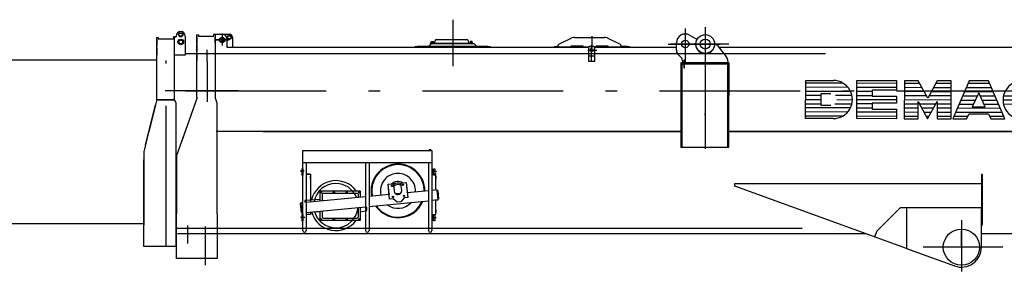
# Model space of a CAD drawing. Extents: x 5451 to 56925, y 6403 to 40956.
# Tile 3 of 10: x 41190 to 49058, y 6609 to 8623. Entities that reach past the tile are written whole.
import ezdxf

# ---------------------------------------------------------------- set-up
doc = ezdxf.new("R2010")
doc.units = 0
doc.header["$LTSCALE"] = 37.5
doc.linetypes.add('CENTER', pattern=[50.5, 30, -9, 2.5, -9])
doc.linetypes.add('HIDDEN', pattern=[12.6, 8.4, -4.2])
for name, color, linetype in [('1', 7, 'CONTINUOUS'), ('11', 7, 'CONTINUOUS'), ('31', 7, 'CONTINUOUS'), ('5', 94, 'CONTINUOUS'), ('611', 7, 'CONTINUOUS')]:
    doc.layers.add(name, color=color, linetype=linetype)

# ---------------------------------------------------------------- blocks, each defined once
blk = doc.blocks.new('*G0')
at = {"layer": '11', "color": 7, "linetype": 'CENTER'}
for p, q in [((44650, 8622.6), (44650, 8251.8)), ((42807.8, 8512.7), (42807.8, 8417.1)), ((46508, 8551.1), (46508, 8284.3)), ((46668, 8562.6), (46668, 7589.9)), ((46668, 8557.9), (46668, 8254.3)), ((42753.5, 8460), (42863.7, 8460)), ((42863.7, 8460), (42753.5, 8460)), ((42777.6, 8460), (42834.3, 8460)), ((42807.8, 8490.1), (42807.8, 8425)), ((45763, 8489.8), (45763, 8397.5)), ((46371.4, 8427.9), (46786.8, 8427.9)), ((46856.9, 8427.9), (46386.4, 8427.9)), ((42688, 8286.7), (42688, 8382)), ((45729.8, 8379.2), (45801.3, 8379.2)), ((45760.2, 8286.8), (45760.2, 8417.3)), ((42688, 8286.7), (42688, 7964.6)), ((42935.8, 8052.9), (42352.9, 8052.9)), ((42514.8, 8052.9), (56925.5, 8052.9)), ((42930.6, 8052.9), (43180.2, 8052.9)), ((46668, 7858.5), (46668, 7872.8)), ((43462.9, 7409.5), (43431, 7409.5)), ((44488.7, 7409.5), (44520.5, 7409.5)), ((43467.7, 7039.5), (43434.8, 7039.5)), ((44483.8, 7039.5), (44516.8, 7039.5)), ((48715, 7018.4), (48715, 6609.3)), ((42531, 6975), (42531, 6831.6)), ((42671, 6968.3), (42671, 6658.7)), ((48715, 6802.9), (48715, 6932.6)), ((48023.9, 6890.6), (48021.9, 6884.9)), ((48908.3, 6802.9), (48408.3, 6802.9)), ((49045, 6802.9), (48715, 6802.9))]:
    blk.add_line(p, q, dxfattribs=at)
at = {"layer": '11', "color": 7, "linetype": 'CONTINUOUS'}
for p, q in [((42606.6, 8471.9), (42606.6, 8501.3)), ((42606.6, 8501.3), (42618.6, 8501.3)), ((42606.6, 8501.3), (42618.6, 8501.3)), ((42606.6, 7999.4), (42606.6, 8501.3)), ((42618.6, 8501.3), (42618.6, 8491.9)), ((42740.6, 8506.9), (42750.6, 8506.9)), ((42740.6, 8506.9), (42750.6, 8506.9)), ((42740.6, 8491.9), (42740.6, 8506.9)), ((42749, 8506.9), (42759, 8506.9)), ((42749, 8506.9), (42759, 8506.9)), ((42750.6, 8506.9), (42750.6, 8471.9)), ((42750.6, 8506.9), (42864.4, 8506.9)), ((42750.6, 8506.9), (42750.6, 8001.7)), ((42759, 8507), (42809, 8507)), ((46542.4, 8498.9), (46601, 8465.8)), ((42606.6, 8488.6), (42606.6, 8432.6)), ((42606.6, 8420.6), (42606.6, 8364.6)), ((42618.6, 8491.9), (42740.6, 8491.9)), ((42627, 8491.9), (42740.6, 8491.9)), ((42844, 8472), (42844, 8401.9)), ((42889.4, 8481.9), (42889.4, 8401.9)), ((44461, 8411.9), (44481, 8431.9)), ((44472.6, 8434.9), (44492.1, 8434.9)), ((44472.6, 8431.9), (44472.6, 8434.9)), ((44472.6, 8434.9), (44810.6, 8434.9)), ((44810.6, 8431.9), (44472.6, 8431.9)), ((44496.6, 8438.9), (44476.6, 8438.9)), ((44476.6, 8438.9), (44476.6, 8436.9)), ((44476.6, 8436.9), (44496.6, 8436.9)), ((44476.6, 8436.9), (44496.6, 8436.9)), ((44476.6, 8434.9), (44476.6, 8436.9)), ((44496.6, 8434.9), (44476.6, 8434.9)), ((44481, 8431.9), (44819, 8431.9)), ((44492.1, 8434.9), (44496.6, 8434.9)), ((44496.6, 8436.9), (44496.6, 8438.9)), ((44496.6, 8436.9), (44496.6, 8434.9)), ((44506.4, 8442.7), (44509, 8453.9)), ((44521.6, 8463.9), (44761.6, 8463.9)), ((44774.3, 8453.9), (44776.9, 8442.7)), ((44786.6, 8436.9), (44786.6, 8438.9)), ((44786.6, 8438.9), (44806.6, 8438.9)), ((44806.6, 8436.9), (44786.6, 8436.9)), ((44806.6, 8436.9), (44786.6, 8436.9)), ((44786.6, 8436.9), (44786.6, 8434.9)), ((44786.6, 8434.9), (44806.6, 8434.9)), ((44786.6, 8434.9), (44791.1, 8434.9)), ((44791.1, 8434.9), (44810.6, 8434.9)), ((44806.6, 8438.9), (44806.6, 8436.9)), ((44806.6, 8434.9), (44806.6, 8436.9)), ((44810.6, 8434.9), (44810.6, 8431.9)), ((44819, 8431.9), (44839, 8411.9)), ((45498.7, 8426.6), (45602.8, 8476.1)), ((45624.3, 8480.9), (45861.7, 8480.9)), ((45883.2, 8476.1), (45987.3, 8426.6)), ((46438, 8378.6), (46438, 8437.9)), ((46736.6, 8427.9), (46739.6, 8427.9)), ((46745, 8427.9), (46748, 8427.9)), ((46764, 8419.9), (46838, 8321.3)), ((42606.6, 8352.9), (42606.6, 8296.8)), ((42844, 8401.9), (45736.6, 8401.9)), ((44350, 8406.9), (44368.7, 8411.9)), ((44350, 8401.9), (44350, 8406.9)), ((44950, 8401.9), (44350, 8401.9)), ((44368.7, 8411.9), (44461, 8411.9)), ((44461, 8411.9), (44839, 8411.9)), ((44839, 8411.9), (44931.3, 8411.9)), ((44931.3, 8411.9), (44950, 8406.9)), ((44950, 8406.9), (44950, 8401.9)), ((45463, 8406.9), (45481.7, 8411.9)), ((45463, 8401.9), (45463, 8406.9)), ((45736.6, 8401.9), (45463, 8401.9)), ((45481.7, 8411.9), (45493, 8411.9)), ((45493, 8401.9), (45493, 8417.6)), ((45593, 8401.9), (45493, 8401.9)), ((45693, 8411.9), (45593, 8411.9)), ((45593, 8411.9), (45593, 8401.9)), ((45693, 8401.9), (45693, 8411.9)), ((45736.6, 8401.9), (45693, 8401.9)), ((45735.2, 8396.9), (45735.2, 8290.6)), ((45775.2, 8406.9), (45745.2, 8406.9)), ((46063, 8401.9), (45783.9, 8401.9)), ((45783.9, 8401.9), (46438, 8401.9)), ((45793, 8401.9), (45783.9, 8401.9)), ((45785.2, 8290.6), (45785.2, 8396.9)), ((45893, 8411.9), (45793, 8411.9)), ((45793, 8411.9), (45793, 8401.9)), ((45893, 8401.9), (45893, 8411.9)), ((45993, 8401.9), (45893, 8401.9)), ((45993, 8417.6), (45993, 8401.9)), ((45993, 8411.9), (46044.3, 8411.9)), ((46044.3, 8411.9), (46063, 8406.9)), ((46063, 8406.9), (46063, 8401.9)), ((46473.4, 8322.6), (46452.6, 8343.3)), ((46777.5, 8401.9), (54160, 8401.9)), ((45735.2, 8290.6), (45785.2, 8290.6)), ((46471.6, 8277.9), (46471.6, 8269.9)), ((46847.6, 8277.9), (46471.6, 8277.9)), ((46847.6, 8269.9), (46471.6, 8269.9)), ((46471.6, 8269.9), (46471.6, 7601.9)), ((46471.6, 8269.9), (46847.6, 8269.9)), ((46480, 8269.9), (46480, 8277.9)), ((46480, 8277.9), (46496, 8277.9)), ((46496, 8269.9), (46480, 8269.9)), ((46480, 8269.9), (46480, 7601.9)), ((46496, 8269.9), (46480, 8269.9)), ((46488, 8277.9), (46488, 8287.2)), ((46502, 8297.5), (46496, 8297.5)), ((46496, 8297.5), (46496, 8237.5)), ((46502, 8237.5), (46502, 8297.5)), ((46502, 8277.9), (46856, 8277.9)), ((46856, 8269.9), (46502, 8269.9)), ((46856, 8269.9), (46502, 8269.9)), ((46847.6, 8269.9), (46847.6, 8277.9)), ((46847.6, 7601.9), (46847.6, 8269.9)), ((46848, 8291.3), (46848, 8277.9)), ((46848, 8019.9), (46848, 8269.9)), ((46848, 8269.9), (46856, 8269.9)), ((46856, 8277.9), (46856, 8269.9)), ((46856, 7601.9), (46856, 8269.9)), ((46856, 8269.9), (46856, 8019.9)), ((46496, 8237.5), (46502, 8237.5)), ((46848, 8219.9), (46848, 8213.9)), ((47469.8, 7831.7), (47470.6, 8136.6)), ((47470.6, 8136.6), (47692, 8136.6)), ((47877.9, 7831.2), (47878.7, 8135.5)), ((47878.7, 8135.5), (48196.9, 8134.7)), ((48196.9, 8134.7), (48196.9, 8058.6)), ((48259.2, 8134.5), (48258.3, 7830.1)), ((48369.9, 8134.2), (48259.2, 8134.5)), ((48445.6, 7995.6), (48369.9, 8134.2)), ((48522, 8133.5), (48445.6, 7995.6)), ((48632.7, 8133.5), (48522, 8133.5)), ((48631.9, 7829.4), (48632.7, 8133.5)), ((48778, 8132.7), (48645.7, 7829.1)), ((48930.2, 8132.7), (48778, 8132.7)), ((49060.8, 7828.2), (48930.2, 8132.7)), ((47594.6, 7935.5), (47594.8, 8032.5)), ((47594.8, 8032.5), (47670.9, 8032.5)), ((48196.9, 8058.6), (48003, 8058.6)), ((48003, 8058.6), (48003, 8010.7)), ((48853.8, 8036), (48801.9, 7925.5)), ((48905.2, 7925.5), (48853.8, 8036)), ((42606.7, 7999.4), (42482, 7644.5)), ((42608.8, 8005.9), (42608.8, 8005.9)), ((42608.8, 8005.9), (42608.8, 8005.9)), ((42608.8, 8005.9), (42608.8, 8005.9)), ((42768, 7955.9), (42750.6, 8001.7)), ((42768, 7955.9), (42750.6, 8001.7)), ((42768, 7836.8), (42768, 7955.9)), ((42768, 7836.8), (42768, 7955.9)), ((46856, 8019.9), (46848, 8019.9)), ((48196.6, 7954.8), (48002.8, 7954.8)), ((48002.8, 7954.8), (48002.8, 7906.9)), ((48003, 8010.7), (48196.6, 8010.7)), ((48196.6, 8010.7), (48196.6, 7954.8)), ((48369, 7830.1), (48369.4, 7968.2)), ((48369.4, 7968.2), (48445.1, 7829.6)), ((48445.1, 7829.6), (48521.6, 7967.8)), ((48521.6, 7967.8), (48521.2, 7829.4)), ((47670.8, 7935.5), (47594.6, 7935.5)), ((48002.8, 7906.9), (48196.3, 7906.9)), ((48196.3, 7906.9), (48196.1, 7830.3)), ((48756.4, 7829.1), (48775.9, 7870.2)), ((48775.9, 7870.2), (48930.8, 7870.2)), ((48801.9, 7925.5), (48905.2, 7925.5)), ((48930.8, 7870.2), (48950.1, 7828.2)), ((42768, 7540), (42768, 7836.8)), ((47691.1, 7831.7), (47469.8, 7831.7)), ((48196.1, 7830.3), (47877.9, 7831.2)), ((48258.3, 7830.1), (48369, 7830.1)), ((48521.2, 7829.4), (48631.9, 7829.4)), ((48645.7, 7829.1), (48756.4, 7829.1)), ((48950.1, 7828.2), (49060.8, 7828.2)), ((42517, 7744), (42443.6, 7535.1)), ((46480, 7726.9), (42759.6, 7726.9)), ((43131.6, 7726.9), (46480, 7726.9)), ((55660, 7726.9), (46856, 7726.9)), ((46856, 7726.9), (55660, 7726.9)), ((42768, 7540), (42768, 7651.4)), ((43451.4, 7476.5), (43451.4, 7576.1)), ((43451.4, 7573.1), (43451.4, 7576.1)), ((43451.4, 7576.1), (43465.4, 7576.1)), ((43465.4, 7576.1), (44483.4, 7576.1)), ((44462.3, 7581), (44462.3, 7576.5)), ((44462.3, 7576.5), (44476.6, 7576.5)), ((44462.9, 7576.1), (44462.9, 7576.5)), ((44475.9, 7576.1), (44462.9, 7576.1)), ((44475, 7581.8), (44463.8, 7581.8)), ((44465.3, 7581), (44465.3, 7576.5)), ((44473.5, 7581), (44473.5, 7576.5)), ((44475.9, 7576.5), (44475.9, 7576.1)), ((44476.6, 7576.5), (44476.6, 7581)), ((44483.4, 7576.1), (44483.4, 7573.1)), ((44483.4, 7573.1), (44483.4, 7476.5)), ((46471.6, 7601.9), (46847.6, 7601.9)), ((46480, 7601.9), (46856, 7601.9)), ((42443.6, 7535.1), (42443.6, 7069.6)), ((42768, 7529.9), (42768, 7540)), ((42768, 7069.6), (42768, 7529.9)), ((43451.4, 6935.4), (43451.4, 7526.1)), ((44483.4, 7476.5), (43451.4, 7476.5)), ((43479.4, 7476.5), (43479.4, 6935.4)), ((43953.4, 7476.5), (43953.4, 6935.4)), ((43981.4, 7476.5), (43981.4, 6935.4)), ((44455.4, 7476.5), (44455.4, 6935.4)), ((44483.4, 7526.1), (44483.4, 6935.4)), ((43454.8, 7429.1), (43444.8, 7429.1)), ((43444.8, 7429.1), (43444.8, 7379.1)), ((43454.8, 7379.1), (43454.8, 7429.1)), ((44496.8, 7379.1), (44496.8, 7429.1)), ((44496.8, 7429.1), (44506.8, 7429.1)), ((44506.8, 7429.1), (44506.8, 7379.1)), ((43444.8, 7379.1), (43454.8, 7379.1)), ((43479.4, 7389.5), (43509.5, 7389.5)), ((43509.5, 7385.5), (43479.4, 7385.5)), ((43479.6, 7385.5), (43512.4, 7385.5)), ((43509.5, 7389.5), (43509.5, 7385.5)), ((43512.4, 7385.5), (43512.4, 7164)), ((44236.7, 7315.5), (44279, 7319.5)), ((44279, 7319.5), (44290.4, 7200)), ((44483.4, 7389.5), (44513.5, 7389.5)), ((44516.4, 7385.5), (44483.4, 7385.5)), ((44513.5, 7385.5), (44483.4, 7385.5)), ((44506.8, 7379.1), (44496.8, 7379.1)), ((44513.5, 7389.5), (44513.5, 7385.5)), ((44516.4, 7259.7), (44516.4, 7385.5)), ((48875, 7382.9), (48875, 7004.7)), ((48883, 7382.9), (48875, 7382.9)), ((48883, 7027), (48883, 7382.9)), ((43592.4, 7243.8), (43597.4, 7246.7)), ((43592.4, 7238), (43592.4, 7243.8)), ((43597.4, 7246.7), (43602.4, 7243.8)), ((43602.4, 7243.8), (43602.4, 7238)), ((43695.1, 7243.8), (43700.1, 7246.7)), ((43695.1, 7243.8), (43700.1, 7246.7)), ((43695.1, 7238), (43695.1, 7243.8)), ((43695.1, 7238), (43695.1, 7243.8)), ((43700.1, 7246.7), (43705.1, 7243.8)), ((43700.1, 7246.7), (43705.1, 7243.8)), ((43705.1, 7243.8), (43705.1, 7238)), ((43705.1, 7243.8), (43705.1, 7238)), ((43797.7, 7243.8), (43802.7, 7246.7)), ((43797.7, 7243.8), (43802.7, 7246.7)), ((43797.7, 7238), (43797.7, 7243.8)), ((43797.7, 7238), (43797.7, 7243.8)), ((43802.7, 7246.7), (43807.7, 7243.8)), ((43802.7, 7246.7), (43807.7, 7243.8)), ((43807.7, 7243.8), (43807.7, 7238)), ((43807.7, 7243.8), (43807.7, 7238)), ((43900.4, 7243.8), (43905.4, 7246.7)), ((43900.4, 7238), (43900.4, 7243.8)), ((43905.4, 7246.7), (43910.4, 7243.8)), ((43910.4, 7243.8), (43910.4, 7238)), ((44134.6, 7305.7), (44177, 7309.8)), ((44146, 7186.3), (44134.6, 7305.7)), ((44177, 7309.8), (44182.6, 7250)), ((44242.4, 7255.7), (44236.7, 7315.5)), ((44455.4, 7253.9), (44286.8, 7237.8)), ((44525.4, 7260.6), (44483.4, 7256.6)), ((44525.4, 7260.6), (44516.4, 7259.7)), ((44533, 7181), (44525.4, 7260.6)), ((44532.6, 7185.3), (44525.8, 7256.6)), ((44525.8, 7256.6), (44529.8, 7256.6)), ((44529.8, 7256.6), (44536.6, 7185.3)), ((46904.9, 7291.5), (46904.9, 7312.5)), ((46904.9, 7312.5), (48875, 7312.5)), ((48275, 6792.8), (46904.9, 7291.5)), ((48875, 7312.5), (48875, 7117.9)), ((43588.4, 7184.9), (43469.4, 7174.9)), ((43469.4, 7174.9), (43469.4, 7159.9)), ((43953.4, 7206.1), (43479.4, 7160.9)), ((43597.4, 7235.1), (43592.4, 7238)), ((43602.4, 7238), (43597.4, 7235.1)), ((43606.4, 7221.9), (43606.4, 7173)), ((43886.4, 7231.9), (43616.4, 7231.9)), ((43700.1, 7235.1), (43695.1, 7238)), ((43700.1, 7235.1), (43695.1, 7238)), ((43705.1, 7238), (43700.1, 7235.1)), ((43705.1, 7238), (43700.1, 7235.1)), ((43802.7, 7235.1), (43797.7, 7238)), ((43802.7, 7235.1), (43797.7, 7238)), ((43807.7, 7238), (43802.7, 7235.1)), ((43807.7, 7238), (43802.7, 7235.1)), ((43896.4, 7200.6), (43896.4, 7221.9)), ((43905.4, 7235.1), (43900.4, 7238)), ((43910.4, 7238), (43905.4, 7235.1)), ((44142.4, 7224.1), (43981.4, 7208.7)), ((43981.4, 7128.4), (44455.4, 7173.6)), ((44173.4, 7188.9), (44146, 7186.3)), ((44206.1, 7161.9), (44173.4, 7188.9)), ((44234.9, 7232.9), (44194.3, 7229)), ((44236, 7164.7), (44206.1, 7161.9)), ((44263, 7197.4), (44236, 7164.7)), ((44290.4, 7200), (44263, 7197.4)), ((44533, 7181), (44483.4, 7176.2)), ((44516.4, 7179.4), (44533, 7181)), ((44516.4, 7065.1), (44516.4, 7179.4)), ((44536.6, 7185.3), (44532.6, 7185.3)), ((43433.6, 7152.5), (43437.2, 7156.8)), ((43437.6, 7152.9), (43433.6, 7152.5)), ((43440.4, 7081.2), (43433.6, 7152.5)), ((43433.6, 7152.5), (43437.6, 7152.5)), ((43451.4, 7158.2), (43437.2, 7156.8)), ((43437.2, 7156.8), (43444.8, 7077.2)), ((43437.2, 7156.8), (43437.6, 7152.9)), ((43444.4, 7081.2), (43440.4, 7081.2)), ((43479.4, 7080.5), (43953.4, 7125.7)), ((43512.4, 7083.7), (43512.4, 7065.1)), ((43555, 7087.7), (43588.4, 7084.9)), ((43606.4, 7092.6), (43606.4, 7045.9)), ((43896.4, 7045.9), (43896.4, 7120.3)), ((48225, 7117.9), (48039, 6931.9)), ((48273, 7117.9), (48225, 7117.9)), ((48275, 7117.9), (48275, 6792.8)), ((48875, 7117.9), (48275, 7117.9)), ((48875, 7117.9), (48275, 7117.9)), ((48275, 7117.9), (48275, 6792.8)), ((48875, 6802.9), (48875, 7117.9)), ((42443.6, 6712.9), (42443.6, 7069.6)), ((42768, 7069.6), (42768, 6712.9)), ((43444.8, 7077.2), (43440.4, 7080.8)), ((43440.4, 7080.8), (43444.4, 7080.8)), ((43444.4, 7080.8), (43444.8, 7077.2)), ((43444.8, 7077.2), (43451.4, 7077.2)), ((43454.8, 7064.5), (43444.8, 7064.5)), ((43444.8, 7064.5), (43444.8, 7014.5)), ((43444.8, 7014.5), (43454.8, 7014.5)), ((43454.8, 7014.5), (43454.8, 7064.5)), ((43512.4, 7065.1), (43479.4, 7065.1)), ((43592.4, 7029.8), (43597.4, 7032.7)), ((43592.4, 7024), (43592.4, 7029.8)), ((43597.4, 7021.1), (43592.4, 7024)), ((43597.4, 7032.7), (43602.4, 7029.8)), ((43602.4, 7024), (43597.4, 7021.1)), ((43602.4, 7029.8), (43602.4, 7024)), ((43616.4, 7035.9), (43886.4, 7035.9)), ((43695.1, 7029.8), (43700.1, 7032.7)), ((43695.1, 7024), (43695.1, 7029.8)), ((43700.1, 7021.1), (43695.1, 7024)), ((43700.1, 7032.7), (43705.1, 7029.8)), ((43705.1, 7024), (43700.1, 7021.1)), ((43705.1, 7029.8), (43705.1, 7024)), ((43797.7, 7029.8), (43802.7, 7032.7)), ((43797.7, 7024), (43797.7, 7029.8)), ((43802.7, 7021.1), (43797.7, 7024)), ((43802.7, 7032.7), (43807.7, 7029.8)), ((43807.7, 7024), (43802.7, 7021.1)), ((43807.7, 7029.8), (43807.7, 7024)), ((43900.4, 7029.8), (43905.4, 7032.7)), ((43900.4, 7024), (43900.4, 7029.8)), ((43905.4, 7021.1), (43900.4, 7024)), ((43905.4, 7032.7), (43910.4, 7029.8)), ((43910.4, 7024), (43905.4, 7021.1)), ((43910.4, 7029.8), (43910.4, 7024)), ((44483.4, 7065.1), (44516.4, 7065.1)), ((44496.8, 7014.5), (44496.8, 7064.5)), ((44496.8, 7064.5), (44506.8, 7064.5)), ((44506.8, 7014.5), (44496.8, 7014.5)), ((44506.8, 7064.5), (44506.8, 7014.5)), ((48883, 6992.5), (48883, 7027)), ((48039, 6931.9), (48023.9, 6890.6)), ((42452, 6910.9), (43121.6, 6910.9)), ((43121.6, 6910.9), (46103, 6910.9)), ((46219, 6910.9), (47950.5, 6910.9)), ((48875, 6910.9), (55660, 6910.9)), ((48275, 6792.8), (48660.3, 6652.6)), ((42759.6, 6712.9), (42443.6, 6712.9)), ((42768, 6712.9), (42452, 6712.9))]:
    blk.add_line(p, q, dxfattribs=at)
at = {"layer": '11', "color": 7, "linetype": 'HIDDEN'}
for p, q in [((45735.2, 8396.9), (45735.2, 8333.4)), ((45775.2, 8406.9), (45745.2, 8406.9)), ((45785.2, 8333.4), (45785.2, 8396.9)), ((45735.2, 8333.4), (45785.2, 8333.4)), ((46856, 8152.9), (46848, 8152.9)), ((48875, 7027), (48875, 7004.7)), ((48875, 6992.5), (48875, 6970.2)), ((46103, 6910.9), (46219, 6910.9))]:
    blk.add_line(p, q, dxfattribs=at)
at = {"layer": '11', "color": 7, "linetype": 'CONTINUOUS'}
for centre, radius in [((42864.4, 8481.9), 17.5), ((46668, 8427.9), 75), ((42807.8, 8460), 22.5), ((42807.8, 8460), 15), ((42864.4, 8481.9), 12.7), ((46508, 8427.9), 30), ((46668, 8427.9), 40), ((45760.2, 8379.2), 13), ((43597.4, 7240.9), 5), ((43700.1, 7240.9), 5), ((43700.1, 7240.9), 5), ((43802.7, 7240.9), 5), ((43802.7, 7240.9), 5), ((43905.4, 7240.9), 5), ((44164.3, 7292.7), 5.22), ((44164.3, 7292.7), 4), ((44252.3, 7301.1), 5.22), ((44252.3, 7301.1), 4), ((44172.7, 7204.7), 5.22), ((44172.7, 7204.7), 4), ((44260.7, 7213.1), 5.22), ((44260.7, 7213.1), 4), ((43597.4, 7026.9), 5), ((43700.1, 7026.9), 5), ((43802.7, 7026.9), 5), ((43905.4, 7026.9), 5), ((48715, 6802.9), 145)]:
    blk.add_circle(centre, radius, dxfattribs=at)
for centre, radius, start, end in [((42809, 8472), 35, 0, 90), ((42864.4, 8481.9), 25, 0, 90.01225), ((46508, 8437.9), 70, 60.53534, -179.99846), ((44496.6, 8444.9), 10, -90, -13.09637), ((44521.6, 8450.9), 13, 90, 166.96051), ((44761.6, 8450.9), 13, 13.05919, 89.98354), ((44786.6, 8444.9), 10, -166.96245, -89.99966), ((45503, 8417.6), 10, 115.41792, 179.99835), ((45624.3, 8430.9), 50, 90, 115.39714), ((45861.7, 8430.9), 50, 64.60237, 90.00426), ((45983, 8417.6), 10, 0, 64.58833), ((46668, 8427.9), 77, 150.53207, -0.00076), ((46748, 8407.9), 20, 36.87433, 90.00968), ((45745.2, 8396.9), 10, 90, 179.99564), ((45775.2, 8396.9), 10, 0, 90.00437), ((46488, 8378.6), 50, 180, -135.00124), ((46438, 8287.2), 50, 0, 45.01442), ((46798, 8291.3), 50, 0, 36.85819), ((47691.5, 7983.9), 152.2, -90.15347, 89.84714), ((49199.5, 7979.7), 152.2, 89.84527, -90.15353), ((44463.8, 7579.9), 1.88, 35.83647, 144.08989), ((44469.4, 7570.5), 11.3, 68.60976, 111.40665), ((44475, 7579.9), 1.88, 35.93926, 143.98723), ((44212.5, 7252.9), 210, 101.27003, -168.73152), ((44212.5, 7252.9), 210, 11.27254, 101.27229), ((44212.5, 7252.9), 140, 140.44547, -165.50989), ((44212.5, 7252.9), 140, 50.44566, 140.44653), ((44212.5, 7252.9), 140, -3.60208, 50.44717), ((43716.4, 7134.9), 177.5, 90, 169.64287), ((43716.4, 7134.9), 177.5, 21.25287, 90.00375), ((44212.5, 7252.9), 62.5, 66.76068, 124.14032), ((44212.5, 7252.9), 50, 58.57889, 132.32352), ((44212.5, 7252.9), 30, -174.55373, 5.3761), ((44202, 7250.8), 220.7, 0, 11.27043), ((43616.4, 7221.9), 10, 90, -179.97375), ((43886.4, 7221.9), 10, 0, 90.00874), ((44212.5, 7252.9), 140, -127.77834, -41.32697), ((44212.5, 7252.9), 210, -78.72888, -23.62085), ((43716.4, 7134.9), 177.5, -164.28044, -90.00058), ((43716.4, 7134.9), 177.5, -90, -4.82648), ((44212.5, 7252.9), 210, -145.4908, -78.72641), ((43616.4, 7045.9), 10, 180, -89.92566), ((43886.4, 7045.9), 10, -90, 0.02625), ((43465.4, 6935.4), 14, 180, 0), ((43967.4, 6935.4), 14, 180, 0), ((44469.4, 6935.4), 14, 180, 0), ((48848, 6992.5), 35, -39.51907, -0.00101), ((48715, 6802.9), 160, -109.998, 0.00177)]:
    blk.add_arc(centre, radius, start, end, dxfattribs=at)
at = {"layer": '11', "color": 7, "linetype": 'HIDDEN'}
for centre, start, end in [((45745.2, 8396.9), 90, 179.99564), ((45775.2, 8396.9), 0, 90.00437)]:
    blk.add_arc(centre, 10, start, end, dxfattribs=at)
at = {"layer": '31', "color": 7, "linetype": 'CONTINUOUS'}
for p, q in [((43588.4, 7244.9), (43588.4, 7171.3)), ((43909.4, 7249.9), (43593.4, 7249.9)), ((43914.4, 7202.3), (43914.4, 7244.9)), ((43588.4, 7090.9), (43588.4, 7022.9)), ((43914.4, 7022.9), (43914.4, 7122)), ((43914.4, 7084.9), (43963.4, 7094.9)), ((43963.4, 7094.9), (43963.4, 7126.6)), ((43593.4, 7017.9), (43909.4, 7017.9))]:
    blk.add_line(p, q, dxfattribs=at)
for centre, radius, start, end in [((44212.5, 7252.9), 215, 50.44693, 140.44752), ((44212.5, 7252.9), 215, -0.42941, 50.4451), ((43716.4, 7134.9), 200, 35.10038, 167.18324), ((44212.5, 7252.9), 215, 140.44447, -168.67816), ((44212.5, 7252.9), 75, 58.58005, 132.31474), ((43593.4, 7244.9), 5, 90, -179.965), ((43909.4, 7244.9), 5, 0, 89.89512), ((44212.6, 7252.9), 75, 170.60773, -159.70938), ((44212.5, 7252.9), 75, -9.40985, 20.29395), ((44212.6, 7252.8), 214.9, -39.55762, -22.87769), ((43716.4, 7134.9), 200, -165.44632, -35.80286), ((44212.5, 7252.8), 215, -146.22853, -129.55173), ((44212.5, 7252.9), 215, -129.55273, -39.55273), ((43593.4, 7022.9), 5, 180, -89.88629), ((43909.4, 7022.9), 5, -90, -0.02621)]:
    blk.add_arc(centre, radius, start, end, dxfattribs=at)
at = {"layer": '5', "color": 94, "linetype": 'CONTINUOUS'}
for p, q in [((47770.6, 8113.9), (47470.5, 8114.7)), ((48196.9, 8112.7), (47878.7, 8113.6)), ((48381.9, 8111.5), (48259.1, 8112.6)), ((48632.7, 8111.5), (48509.9, 8111.5)), ((48939.6, 8110.7), (48768.5, 8110.7)), ((47829.6, 8047.9), (47470.4, 8048.8)), ((47808.8, 8080.9), (47470.5, 8081.8)), ((48003, 8047.4), (47878.5, 8047.4)), ((48196.8, 8079.8), (47878.6, 8080.7)), ((48417.9, 8045.7), (48258.9, 8046.7)), ((48399.9, 8078.6), (48259, 8079.6)), ((48632.5, 8045.7), (48473.5, 8045.7)), ((48632.6, 8078.6), (48491.7, 8078.6)), ((48967.8, 8044.7), (48739.8, 8044.7)), ((48953.7, 8077.7), (48754.1, 8077.7)), ((47470.1, 7950), (47594.6, 7950)), ((47470.2, 7983), (47594.7, 7983)), ((47594.8, 8014.9), (47470.3, 8015.9)), ((47704.7, 7950), (47839.7, 7949)), ((47840.5, 8014.9), (47707.7, 8014.9)), ((47719.2, 7983), (47843.7, 7981.9)), ((48002.7, 7948.6), (47878.2, 7948.6)), ((48196.5, 7981), (47878.3, 7981.8)), ((48002.9, 8014.4), (47878.4, 8014.4)), ((48369.4, 7946.8), (48258.7, 7947.9)), ((48632.3, 7979.8), (48258.8, 7980.8)), ((48435.9, 8012.7), (48258.9, 8013.7)), ((48510.2, 7946.8), (48380.7, 7946.8)), ((48632.4, 8012.7), (48455.3, 8012.7)), ((48632.2, 7946.8), (48521.5, 7946.8)), ((48696.9, 7946.7), (48811.7, 7946.7)), ((48711.2, 7979.6), (48827.1, 7979.6)), ((48725.5, 8012.5), (48842.6, 8012.5)), ((48864.9, 8012.5), (48982, 8012.5)), ((48880.2, 7979.6), (48996.1, 7978.8)), ((48895.5, 7946.7), (49010.2, 7945.8)), ((49171.9, 7977.6), (49047.3, 7978.7)), ((49183.5, 8011.2), (49050.7, 8011.2)), ((47805.7, 7883.2), (47469.9, 7884.1)), ((47827.8, 7916.1), (47470, 7917.1)), ((48196.2, 7882.2), (47878, 7883)), ((48002.6, 7915.6), (47878.1, 7915.6)), ((48369.2, 7881), (48258.5, 7882)), ((48369.3, 7913.9), (48258.6, 7914.9)), ((48492, 7913.9), (48398.7, 7913.9)), ((48473.8, 7881), (48416.7, 7881)), ((48632.1, 7913.9), (48521.4, 7913.9)), ((48632, 7881), (48521.4, 7881)), ((49038.5, 7879.9), (48668.3, 7880.9)), ((49024.4, 7912.8), (48682.6, 7913.8)), ((49186.1, 7944.7), (49051.2, 7945.7)), ((47764.7, 7850.4), (47469.8, 7851.2)), ((48196.1, 7849.2), (47878, 7850.1)), ((48369.1, 7848), (48258.4, 7849)), ((48455.6, 7848), (48434.8, 7848)), ((48631.9, 7848), (48521.3, 7848)), ((48765.3, 7847.7), (48653.9, 7847.7)), ((49052.6, 7846.9), (48941.3, 7846.9))]:
    blk.add_line(p, q, dxfattribs=at)
at = {"layer": '611', "color": 7, "linetype": 'CONTINUOUS'}
for p, q in [((42750.6, 8439.3), (42750.6, 8482)), ((44478.6, 8438.9), (44478.6, 8447.9)), ((44494.6, 8438.9), (44478.6, 8438.9)), ((44479.6, 8448.9), (44493.6, 8448.9)), ((44494.6, 8447.9), (44494.6, 8438.9)), ((44788.6, 8447.9), (44788.6, 8438.9)), ((44788.6, 8438.9), (44804.6, 8438.9)), ((44803.6, 8448.9), (44789.6, 8448.9)), ((44804.6, 8438.9), (44804.6, 8447.9)), ((43512.9, 7371.4), (43512.4, 7371.4)), ((43512.4, 7349.1), (43512.9, 7349.1)), ((43512.9, 7349.1), (43512.9, 7371.4)), ((44516.4, 7349.1), (44516.9, 7349.1)), ((44516.9, 7349.1), (44516.9, 7371.4)), ((44516.9, 7371.4), (44516.9, 7371.4)), ((44516.9, 7078.7), (44516.9, 7101)), ((44516.9, 7101), (44516.9, 7101)), ((44516.4, 7078.7), (44516.9, 7078.7))]:
    blk.add_line(p, q, dxfattribs=at)
blk.add_arc((44803.6, 8447.9), 1, 0, 90.04367, dxfattribs=at)
blk = doc.blocks.new('*G56')
at = {"layer": '1', "color": 7, "linetype": 'CONTINUOUS'}
for p, q in [((42512.9, 8351.9), (47628.6, 8351.9)), ((47442.6, 6950.9), (42437, 6950.9))]:
    blk.add_line(p, q, dxfattribs=at)
at = {"layer": '11', "color": 7, "linetype": 'CONTINUOUS'}
for p, q in [((42286, 8479.4), (42296, 8479.4)), ((42286, 7982.4), (42286, 8479.4)), ((42286, 8465.5), (42286, 8409.5)), ((42296, 8479.4), (42296, 8469.4)), ((42296, 8469.4), (42418, 8469.4)), ((42428, 8484.4), (42418, 8484.4)), ((42418, 8484.4), (42418, 8469.4)), ((42428, 7982.4), (42428, 8484.4)), ((42428, 8339), (42428, 8484.4)), ((42428, 8484.4), (42435.8, 8484.4)), ((42440.8, 8489.4), (42440.8, 8491.4)), ((42513.2, 8491.4), (42512.8, 8340.1)), ((42286, 8397.7), (42286, 8341.7)), ((42512.8, 8340.1), (42512.8, 8339)), ((42512.8, 8339), (42428, 8339)), ((42282, 7972.1), (42220.8, 7725.4)), ((42418, 7982.4), (42282, 7982.4)), ((42282, 7982.4), (42282, 7972.1)), ((42296, 7982.4), (42322, 7982.4)), ((42418, 7982.4), (42296, 7982.4)), ((42311.4, 7982.4), (42428, 7982.4)), ((42428, 7982.4), (42437, 7957.4)), ((42437, 7957.4), (42437, 7790.3)), ((42194.5, 7619.4), (42274.3, 7941)), ((42437, 7790.3), (42437, 7680.7)), ((42220.3, 7723.4), (42181, 7565.2)), ((42437, 7680.7), (42437, 7567.4)), ((42181, 7565.2), (42181, 6978.4)), ((42437, 7567.4), (42437, 7246.6)), ((42181, 7216.4), (42181, 7501.1)), ((42437, 7246.6), (42437, 6808.4)), ((42181, 6808.4), (42181, 7216.4)), ((42181, 6823.4), (42181, 6978.4)), ((42437, 6808.4), (42181, 6808.4))]:
    blk.add_line(p, q, dxfattribs=at)
at = {"layer": '11', "color": 7, "linetype": 'CENTER'}
blk.add_line((42360, 6808.4), (42360, 8294.8), dxfattribs=at)
at = {"layer": '11', "color": 7, "linetype": 'CONTINUOUS'}
for centre, radius in [((42477, 8502.4), 17.5), ((42477, 8502.4), 12.8), ((42477, 8444.4), 22.5), ((42477, 8444.4), 15)]:
    blk.add_circle(centre, radius, dxfattribs=at)
for centre, radius, start, end in [((42477, 8491.4), 36.2, 0, 179.99518), ((42435.8, 8489.4), 5, -90, -0.00873)]:
    blk.add_arc(centre, radius, start, end, dxfattribs=at)
at = {"layer": '611', "color": 7, "linetype": 'CONTINUOUS'}
for p, q in [((42428, 8416.2), (42428, 8458.9)), ((42428, 8348.3), (42428, 8391))]:
    blk.add_line(p, q, dxfattribs=at)
blk = doc.blocks.new('*G57')
at = {"layer": '1', "color": 7, "linetype": 'CONTINUOUS'}
blk.add_line((42181, 6988.9), (31035.8, 6988.9), dxfattribs=at)
at = {"layer": '11', "color": 7, "linetype": 'CONTINUOUS'}
blk.add_line((31027.5, 8301.9), (42286, 8301.9), dxfattribs=at)

msp = doc.modelspace()

# ---------------------------------------------------------------- block references
at = {"layer": '11', "color": 7, "linetype": 'CONTINUOUS'}
for name in ['*G0', '*G56', '*G57']:
    msp.add_blockref(name, (0, 0), dxfattribs=at)

doc.saveas('drawing.dxf')
